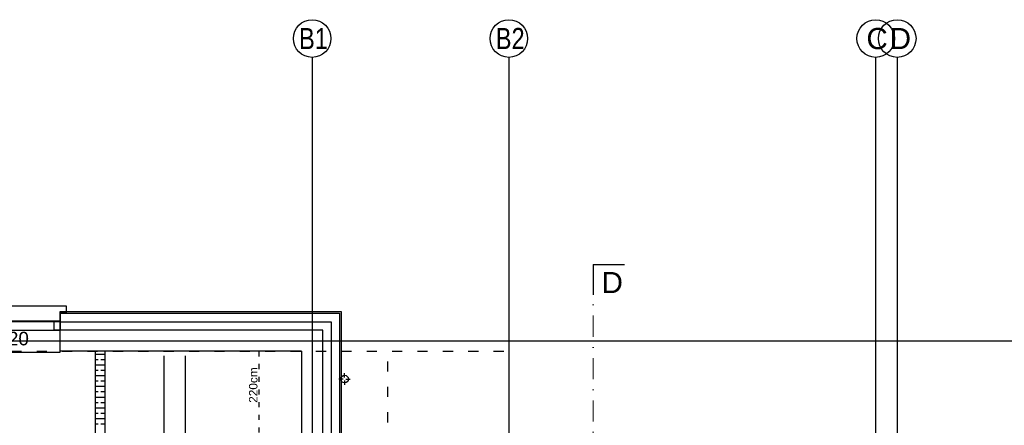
# Model space of a CAD drawing. Header units: millimetres. Extents: x -7023 to 53801, y 9849 to 33561.
# Tile 155 of 256: x 15088 to 16251, y 19529 to 20008. Entities that reach past the tile are written whole.
import ezdxf

# ---------------------------------------------------------------- set-up
doc = ezdxf.new("R2010")
doc.units = ezdxf.units.MM
doc.linetypes.add('ACAD_ISO03W100', pattern=[30, 12, -18])
doc.linetypes.add('DASHDOT', pattern=[1, 0.5, -0.25, 0, -0.25])
doc.layers.add('.IE_podklad', color=252, linetype='Continuous')
doc.styles.add('Arial', font='arial.ttf', dxfattribs={"height": 125})
doc.styles.add('Opisowy', font='arial.ttf')
doc.styles.get("Standard").update_dxf_attribs({"font": 'arial.ttf'})
doc.linetypes.add('ZIGZAG', pattern='A,0.00254,-5.08,[131,ltypeshp.shx,S=5.08,R=0,X=-5.08,Y=0],-10.16,[131,ltypeshp.shx,S=5.08,R=180,X=5.08,Y=0],-5.08', length=20.32254)

msp = doc.modelspace()

# ---------------------------------------------------------------- linework, layer by layer
at = {"layer": '.IE_podklad', "ltscale": 25}
for p, q in [((15433.4, 19964), (15433.4, 17871.9)), ((15665.9, 19964), (15665.9, 17871.9)), ((16099.4, 19964), (16099.4, 17871.9)), ((16124.9, 19964), (16124.9, 17871.9)), ((15765.7, 19718.6), (15802.7, 19718.6)), ((14357.9, 19628.7), (17656.9, 19628.7))]:
    msp.add_line(p, q, dxfattribs=at)
at = {"layer": '.IE_podklad', "lineweight": 30, "ltscale": 25}
msp.add_line((15765.7, 19718.6), (15765.7, 19682.7), dxfattribs=at)
at = {"layer": '.IE_podklad', "linetype": 'DASHDOT', "lineweight": 13, "ltscale": 50}
msp.add_line((15765.7, 19708.4), (15765.7, 18923.9), dxfattribs=at)
at = {"layer": '.IE_podklad'}
for p, q in [((15135.7, 19661.4), (15135.7, 19663.2)), ((15135.7, 19663.2), (15467.9, 19663.1)), ((15135.7, 19641.2), (15135.7, 19661.2)), ((15135.7, 19661.2), (15445.9, 19661.2)), ((15445.9, 19661.2), (15465.9, 19661.2)), ((15465.9, 19661.2), (15465.9, 19176.4)), ((15467.9, 19663.1), (15467.9, 19663.1)), ((15467.9, 19663.1), (15467.9, 19178.4)), ((15135.7, 19616.2), (15135.7, 19641.2)), ((15445.9, 19641.2), (15135.7, 19641.2)), ((15445.9, 19155.2), (15445.9, 19641.2)), ((15420.9, 19616.2), (15135.7, 19616.2)), ((15176.9, 19616.2), (15176.9, 19155.2)), ((15176.9, 19612.9), (15188.9, 19612.9)), ((15188.9, 19155.2), (15188.9, 19616.2)), ((15258.4, 18967.7), (15258.4, 19610.7)), ((15283.4, 19610.7), (15283.4, 19490.3)), ((15420.9, 19616.2), (15420.9, 19216.7)), ((15176.9, 19606.6), (15180.5, 19606.6)), ((15176.9, 19600.2), (15188.9, 19600.2)), ((15183.7, 19606.6), (15188.9, 19606.6)), ((15176.9, 19593.9), (15180.5, 19593.9)), ((15176.9, 19587.5), (15188.9, 19587.5)), ((15183.7, 19593.9), (15188.9, 19593.9)), ((15176.9, 19581.2), (15180.5, 19581.2)), ((15176.9, 19574.8), (15188.9, 19574.8)), ((15183.7, 19581.2), (15188.9, 19581.2)), ((15176.9, 19568.5), (15180.5, 19568.5)), ((15176.9, 19562.1), (15188.9, 19562.1)), ((15183.7, 19568.5), (15188.9, 19568.5)), ((15176.9, 19555.8), (15180.5, 19555.8)), ((15176.9, 19549.4), (15188.9, 19549.4)), ((15183.7, 19555.8), (15188.9, 19555.8)), ((15176.9, 19543.1), (15180.5, 19543.1)), ((15183.7, 19543.1), (15188.9, 19543.1)), ((15176.9, 19536.7), (15188.9, 19536.7)), ((15176.9, 19530.4), (15180.5, 19530.4)), ((15183.7, 19530.4), (15188.9, 19530.4))]:
    msp.add_line(p, q, dxfattribs=at)
at = {"layer": '.IE_podklad', "linetype": 'ZIGZAG'}
for p, q in [((15135.7, 19651), (15445.9, 19651)), ((15445.9, 19651), (15455.9, 19651)), ((15455.9, 19651), (15455.9, 19166.6))]:
    msp.add_line(p, q, dxfattribs=at)
at = {"layer": '.IE_podklad', "linetype": 'ACAD_ISO03W100'}
for p, q in [((14597.9, 19616.2), (15665.9, 19616.2)), ((15522.9, 19232.2), (15522.9, 19616.2)), ((15665.9, 19616.2), (15665.9, 19232.2))]:
    msp.add_line(p, q, dxfattribs=at)
at = {"layer": '.IE_podklad', "linetype": 'ACAD_ISO03W100', "ltscale": 0.5}
msp.add_line((15370.4, 19616.2), (15370.4, 19079.7), dxfattribs=at)
at = {"layer": '.IE_podklad', "linetype": 'Continuous'}
for p, q in [((15471.8, 19585.1), (15471.8, 19590.2)), ((15470.1, 19583.4), (15465, 19583.4)), ((15471.8, 19581.8), (15471.8, 19576.7)), ((15473.4, 19583.4), (15478.5, 19583.4))]:
    msp.add_line(p, q, dxfattribs=at)
at = {"layer": '.IE_podklad'}
for points in [[(14985.7, 19661.2), (14978.7, 19661.2), (14978.7, 19670), (15142.7, 19670), (15142.7, 19661.2), (15135.7, 19661.2), (15135.7, 19651), (14985.7, 19651)], [(14985.7, 19641.2), (15135.7, 19641.2), (15135.7, 19651.8), (14985.7, 19651.8)], [(15135.7, 19641.2), (15128.4, 19641.2), (15128.4, 19651.8), (15135.7, 19651.8)]]:
    msp.add_lwpolyline(points, close=True, dxfattribs=at)
msp.add_lwpolyline([(14985.7, 19661.2), (14985.7, 19615), (15135.7, 19615), (15135.7, 19657)], dxfattribs=at)
at = {"layer": '.IE_podklad', "linetype": 'Continuous'}
for centre, radius in [((15433.4, 19985.6), 22.2), ((15665.9, 19985.6), 22.2), ((16099.4, 19985.6), 22.2), ((16124.9, 19985.6), 22.2), ((15471.8, 19583.4), 4.5)]:
    msp.add_circle(centre, radius, dxfattribs=at)

# ---------------------------------------------------------------- texts
at = {"layer": '.IE_podklad', "linetype": 'Continuous', "ltscale": 25, "style": 'Arial'}
msp.add_text('D', height=25, dxfattribs=at).set_placement((15775.5, 19684.9))
at = {"layer": '.IE_podklad', "linetype": 'Continuous', "style": 'Opisowy'}
msp.add_text('hp=120', height=16, dxfattribs=at).set_placement((15023.5, 19623.2))
at = {"layer": '.IE_podklad', "linetype": 'Continuous', "lineweight": 9, "ltscale": 50, "style": 'Opisowy'}
msp.add_text('220cm', height=10, rotation=90, dxfattribs=at).set_placement((15368.8, 19555.3))
at = {"layer": '.IE_podklad', "char_height": 25, "width": 492.116, "attachment_point": 1}
for s, insert in [('{\\W0.8;B1}', (15417.9, 19998.1)), ('{\\W0.8;B2}', (15650.4, 19998.1)), ('C', (16088.5, 19998.1)), ('D', (16116, 19998.1))]:
    msp.add_mtext(s, dxfattribs=dict(at, insert=insert))

doc.saveas('drawing.dxf')
